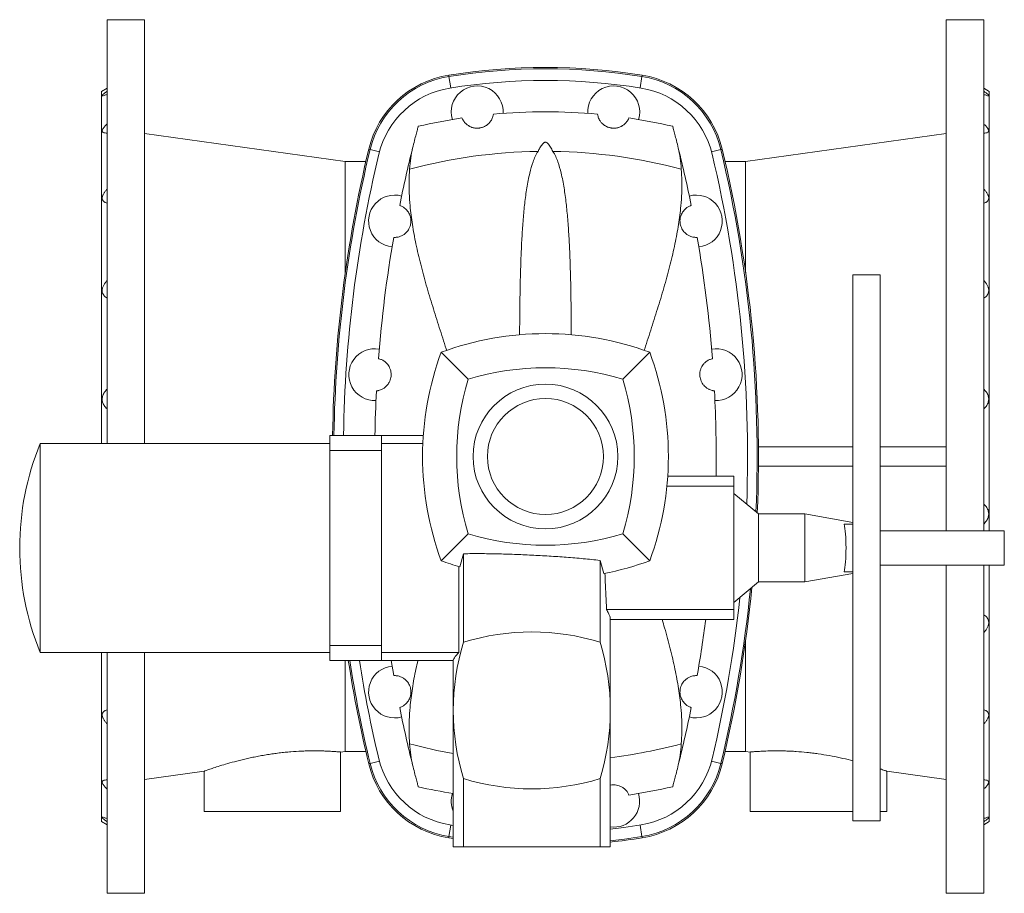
# Model space of a CAD drawing. Header units: millimetres. Extents: x -793 to 770, y -102 to 2161.
# Tile 1 of 4: x -793 to -72, y -102 to 538. Entities that reach past the tile are written whole.
import ezdxf

# ---------------------------------------------------------------- set-up
doc = ezdxf.new("R2010")
doc.units = ezdxf.units.MM

msp = doc.modelspace()

# ---------------------------------------------------------------- linework, layer by layer
at = {"color": 7, "linetype": 'Continuous', "lineweight": 15}
for p, q in [((-701.11, 538.34), (-728.61, 538.34)), ((-728.61, 227.84), (-728.61, 538.34)), ((-701.11, 227.84), (-701.11, 538.34)), ((-86.61, 538.34), (-114.11, 538.34)), ((-114.11, 163.84), (-114.11, 538.34)), ((-86.61, 163.84), (-86.61, 538.34)), ((-728.61, 488.15), (-732.61, 485.84)), ((-732.61, 227.84), (-732.61, 485.84)), ((-82.61, 485.84), (-86.61, 488.15)), ((-82.61, 163.84), (-82.61, 485.84)), ((-554.16, 434.34), (-701.11, 454.99)), ((-114.11, 454.99), (-261.06, 434.34)), ((-539.15, 434.34), (-554.16, 434.34)), ((-554.16, 353.13), (-554.16, 434.34)), ((-261.06, 434.34), (-276.07, 434.34)), ((-261.06, 353.13), (-261.06, 434.34)), ((-162.61, 351.34), (-182.61, 351.34)), ((-182.61, 351.34), (-182.61, 151.34)), ((-162.61, 351.34), (-162.61, 151.34)), ((-464.21, 274.95), (-483.94, 294.67)), ((-351, 274.95), (-331.27, 294.67)), ((-527.61, 233.84), (-565.61, 233.84)), ((-565.61, 233.84), (-565.61, 222.71)), ((-497.06, 233.84), (-527.61, 233.84)), ((-565.61, 227.84), (-777.61, 227.84)), ((-777.61, 74.84), (-777.61, 227.84)), ((-527.61, 227.89), (-527.61, 222.71)), ((-497.4, 227.89), (-527.61, 227.89)), ((-251.63, 225.34), (-182.61, 225.34)), ((-162.61, 225.34), (-114.11, 225.34)), ((-565.61, 222.71), (-565.61, 79.97)), ((-565.61, 222.71), (-527.61, 222.71)), ((-527.61, 222.71), (-527.61, 79.97)), ((-251.63, 211.34), (-182.61, 211.34)), ((-162.61, 211.34), (-114.11, 211.34)), ((-269.61, 203.84), (-318.09, 203.84)), ((-269.61, 196.51), (-269.61, 203.84)), ((-318.69, 196.51), (-269.61, 196.51)), ((-269.61, 196.51), (-269.61, 106.17)), ((-251.61, 176.24), (-269.61, 191.34)), ((-217.61, 176.24), (-251.61, 176.24)), ((-251.61, 126.45), (-251.61, 176.24)), ((-182.61, 170.07), (-217.61, 176.24)), ((-217.61, 176.24), (-217.61, 151.34)), ((-182.61, 168.84), (-188.89, 168.84)), ((-464.21, 161.74), (-483.94, 142.01)), ((-351, 161.74), (-331.27, 142.01)), ((-71.61, 163.84), (-162.61, 163.84)), ((-71.61, 163.84), (-71.61, 151.34)), ((-470.34, 137.48), (-467.6, 147.09)), ((-467.6, 82.34), (-467.6, 147.09)), ((-217.61, 151.34), (-217.61, 126.45)), ((-182.61, 151.34), (-182.61, -48.66)), ((-162.61, 151.34), (-162.61, -48.66)), ((-71.61, 151.34), (-71.61, 138.84)), ((-470.93, 137.65), (-470.93, 74.8)), ((-367.61, 142.18), (-364.87, 132.53)), ((-367.61, 82.34), (-367.61, 142.18)), ((-162.61, 138.84), (-71.61, 138.84)), ((-114.11, -101.66), (-114.11, 138.84)), ((-86.61, -101.66), (-86.61, 138.84)), ((-82.61, -49.16), (-82.61, 138.84)), ((-217.61, 126.45), (-182.61, 132.62)), ((-182.61, 133.84), (-188.89, 133.84)), ((-269.61, 111.34), (-251.61, 126.45)), ((-251.61, 126.45), (-217.61, 126.45)), ((-362.8, 106.17), (-269.61, 106.17)), ((-269.61, 106.17), (-269.61, 98.84)), ((-360.11, -67.66), (-360.11, 99.7)), ((-360.11, 98.84), (-269.61, 98.84)), ((-565.61, 79.97), (-527.61, 79.97)), ((-565.61, 79.97), (-565.61, 68.84)), ((-527.61, 79.97), (-527.61, 74.8)), ((-261.06, 83.55), (-261.06, 2.34)), ((-777.61, 74.84), (-565.61, 74.84)), ((-732.61, -49.16), (-732.61, 74.84)), ((-728.61, -101.66), (-728.61, 74.84)), ((-701.11, -101.66), (-701.11, 74.84)), ((-527.61, 74.8), (-470.93, 74.8)), ((-565.61, 68.84), (-527.61, 68.84)), ((-554.16, 68.84), (-554.16, 2.34)), ((-527.61, 68.84), (-475.11, 68.84)), ((-520.58, 68.84), (-518.73, 57.83)), ((-475.11, 69.39), (-475.11, -67.66)), ((-557.65, 1.85), (-554.16, 2.34)), ((-557.61, -41.66), (-557.61, 1.86)), ((-554.16, 2.34), (-539.15, 2.34)), ((-276.07, 2.34), (-261.06, 2.34)), ((-261.06, 2.34), (-257.46, 1.84)), ((-257.61, 1.87), (-257.61, -41.66)), ((-701.11, -18.31), (-657.55, -12.19)), ((-657.61, -12.18), (-657.61, -41.66)), ((-157.64, -12.19), (-114.11, -18.31)), ((-157.61, -41.66), (-157.61, -12.18)), ((-467.6, -67.66), (-467.6, -17.65)), ((-367.61, -67.66), (-367.61, -17.65)), ((-557.61, -41.66), (-657.61, -41.66)), ((-182.61, -41.66), (-257.61, -41.66)), ((-157.61, -41.66), (-162.61, -41.66)), ((-732.61, -49.16), (-728.61, -51.47)), ((-182.61, -48.66), (-162.61, -48.66)), ((-86.61, -51.47), (-82.61, -49.16)), ((-477.58, -51.55), (-475.11, -51.94)), ((-478.42, -61.01), (-475.11, -61.53)), ((-475.11, -60.52), (-478.26, -60.03)), ((-467.6, -67.66), (-475.11, -67.66)), ((-367.61, -67.66), (-467.6, -67.66)), ((-360.11, -67.66), (-367.61, -67.66)), ((-728.61, -101.66), (-701.11, -101.66)), ((-114.11, -101.66), (-86.61, -101.66))]:
    msp.add_line(p, q, dxfattribs=at)
at = {"color": 8, "linetype": 'Continuous', "lineweight": 0}
for p, q in [((-478.26, 496.71), (-476.91, 488.34)), ((-336.96, 496.71), (-338.3, 488.34)), ((-536.06, 443.15), (-529.23, 441.51)), ((-279.16, 443.15), (-285.99, 441.51)), ((-527.61, 233.84), (-527.61, 227.89)), ((-527.61, 74.8), (-527.61, 68.84)), ((-536.06, -6.46), (-529.23, -4.83)), ((-279.16, -6.46), (-285.99, -4.83)), ((-478.26, -60.03), (-476.91, -51.65)), ((-336.96, -60.03), (-338.3, -51.65))]:
    msp.add_line(p, q, dxfattribs=at)
at = {"color": 8, "linetype": 'Continuous', "lineweight": 0, "flags": 128}
for points in [[(-478.26, 496.71), (-478.34, 497.24), (-478.41, 497.65), (-478.42, 497.7)], [(-336.96, 496.71), (-336.87, 497.24), (-336.81, 497.65), (-336.8, 497.7)], [(-536.06, 443.15), (-536.57, 443.27), (-536.98, 443.37), (-537.03, 443.38)], [(-279.16, 443.15), (-278.64, 443.27), (-278.24, 443.37), (-278.19, 443.38)], [(-536.06, -6.46), (-536.57, -6.59), (-536.98, -6.68), (-537.03, -6.7)], [(-279.16, -6.46), (-278.64, -6.59), (-278.24, -6.68), (-278.19, -6.7)], [(-478.26, -60.03), (-478.34, -60.55), (-478.41, -60.96), (-478.42, -61.01)], [(-336.96, -60.03), (-336.87, -60.55), (-336.81, -60.96), (-336.8, -61.01)]]:
    msp.add_lwpolyline(points, dxfattribs=at)
at = {"color": 7, "linetype": 'Continuous', "lineweight": 15, "flags": 128}
for points in [[(-360.11, -54.58), (-350.27, -53.4), (-337.63, -51.55)], [(-336.96, -60.03), (-349.72, -61.89), (-360.11, -63.12)]]:
    msp.add_lwpolyline(points, dxfattribs=at)
at = {"color": 7, "linetype": 'Continuous', "lineweight": 15}
for radius in [53, 42.5]:
    msp.add_circle((-407.61, 218.34), radius, dxfattribs=at)
for centre, radius, start, end in [((-467.01, 426.61), 72, 99.11451, 166.52867), ((-407.61, 56.34), 447, 80.88549, 99.11451), ((-407.61, 56.34), 446, 80.88549, 99.11451), ((-348.2, 426.61), 72, 13.47133, 80.88549), ((-467.01, 426.61), 71, 99.11451, 166.52867), ((-407.61, 54.84), 439, 80.82789, 99.17211), ((-348.2, 426.61), 71, 13.47133, 80.88549), ((-467.38, 425.05), 64, 99.17211, 166.63145), ((-457.61, 470.84), 19, 356.50187, 197.2054), ((-357.61, 470.84), 19, 342.7946, 183.49813), ((-347.83, 425.05), 64, 13.36855, 80.82789), ((-407.61, 54.84), 416, 84.74118, 95.25882), ((-407.61, 54.84), 416, 98.44845, 102.94025), ((-407.61, 54.84), 416, 77.05975, 81.55155), ((402.39, 218.34), 966, 166.52867, 179.08062), ((402.39, 218.34), 965, 166.52867, 179.07967), ((402.39, 218.34), 958, 166.63145, 179.07294), ((402.39, 218.34), 935, 166.01857, 168.65718), ((-407.61, 54.84), 387.04, 90.80162, 104.88759), ((-407.61, 54.84), 387.04, 75.11241, 89.19838), ((-1217.61, 218.34), 935, 11.34282, 13.98143), ((-1217.61, 218.34), 958, 357.91472, 13.36855), ((-1217.61, 218.34), 965, 357.59171, 13.47133), ((-1217.61, 218.34), 966, 357.54606, 13.47133), ((-518.11, 390.84), 19, 74.20687, 264.56509), ((-297.11, 390.84), 19, 275.43491, 105.79313), ((402.39, 218.34), 935, 170.11479, 175.6032), ((-1217.61, 218.34), 935, 4.3968, 9.88521), ((-407.61, 88.34), 220, 69.69803, 110.30197), ((-532.61, 278.34), 19, 79.94067, 272.71593), ((-282.61, 278.34), 19, 267.28407, 100.05933), ((-277.61, 218.34), 220, 159.69803, 200.30197), ((-537.61, 218.34), 220, 339.69803, 20.30197), ((-407.61, 88.34), 195, 73.12551, 106.87449), ((-277.61, 218.34), 195, 163.12551, 196.87449), ((-537.61, 218.34), 195, 343.12551, 16.87449), ((402.39, 218.34), 935, 177.0534, 179.05013), ((-1217.61, 218.34), 935, 359.11142, 2.9466), ((-590.03, 151.34), 202.57, 157.81255, 180.00065), ((-407.61, 348.34), 195, 253.12551, 286.87449), ((-590.03, 151.34), 202.57, 180.00065, 202.18745), ((-407.61, 348.34), 220, 249.69803, 253.43134), ((-407.61, 348.34), 220, 281.20121, 290.30197), ((-1217.61, 218.34), 965, 346.52867, 354.24166), ((-1217.61, 218.34), 966, 346.52867, 354.30253), ((-1217.61, 218.34), 958, 346.63145, 353.8101), ((-1217.61, 218.34), 935, 350.11479, 352.65709), ((-417.61, -80.47), 170.31, 72.92901, 107.07099), ((-304.79, 32.34), 170.31, 162.92901, 197.07099), ((-530.42, 32.34), 170.31, 342.92901, 17.07099), ((402.39, 218.34), 966, 188.90299, 193.47133), ((402.39, 218.34), 965, 188.91229, 193.47133), ((402.39, 218.34), 958, 188.97795, 193.36855), ((-518.11, 45.84), 19, 95.43491, 285.79313), ((-297.11, 45.84), 19, 254.20687, 84.56509), ((402.39, 218.34), 935, 191.34282, 193.98143), ((-1217.61, 218.34), 935, 346.01857, 348.65718), ((-407.61, 381.84), 387.04, 255.11241, 259.95615), ((-407.61, 381.84), 387.04, 277.04953, 284.88759), ((-467.01, 10.08), 72, 193.47133, 260.88549), ((-467.01, 10.08), 71, 193.47133, 260.88549), ((-467.38, 11.64), 64, 193.36855, 260.82789), ((-347.83, 11.64), 64, 279.17211, 346.63145), ((-348.2, 10.08), 71, 279.11451, 346.52867), ((-348.2, 10.08), 72, 279.11451, 346.52867), ((-417.61, 145.15), 170.31, 252.92901, 287.07099), ((-407.61, 381.84), 416, 257.05975, 260.66192), ((-457.61, -34.16), 19, 162.7946, 202.91954), ((-357.61, -34.16), 19, 262.43916, 17.2054), ((-407.61, 381.84), 416, 278.44845, 282.94025), ((-407.61, 380.34), 447, 276.09999, 279.11451)]:
    msp.add_arc(centre, radius, start, end, dxfattribs=at)
msp.add_ellipse((-190.2, 151.34), major_axis=(0, 20.06), ratio=0.133223, start_param=3.6521, end_param=5.772678, dxfattribs=at)
for points, knots in [([(-728.61, 483.58), (-729.36, 483.3), (-730.75, 482.78), (-731.98, 482.53), (-732.3, 482.78), (-731.77, 483.48), (-730.45, 484.57), (-729.18, 485.47), (-728.61, 485.88)], [0, 0, 0, 0, 0.203222, 0.376443, 0.517553, 0.658707, 0.845591, 1, 1, 1, 1]), ([(-86.61, 483.58), (-85.86, 483.3), (-84.46, 482.78), (-83.23, 482.53), (-82.92, 482.78), (-83.45, 483.48), (-84.76, 484.57), (-86.03, 485.47), (-86.61, 485.88)], [0, 0, 0, 0, 0.203222, 0.376443, 0.517553, 0.658707, 0.845591, 1, 1, 1, 1]), ([(-445.74, 469.09), (-445.81, 468.61), (-445.92, 468.02), (-446.25, 466.96), (-446.38, 466.58), (-446.73, 465.76), (-446.94, 465.32), (-447.48, 464.38), (-447.81, 463.88), (-448.43, 463.1), (-448.66, 462.83), (-449.18, 462.29), (-449.46, 462.02), (-450.11, 461.46), (-450.47, 461.18), (-451.3, 460.62), (-451.76, 460.35), (-452.54, 459.96), (-452.82, 459.83), (-453.4, 459.6), (-453.72, 459.48), (-454.38, 459.28), (-454.72, 459.19), (-455.25, 459.07), (-455.44, 459.04), (-455.8, 458.98), (-456.17, 458.92), (-456.53, 458.89), (-456.9, 458.86), (-457.09, 458.85), (-457.64, 458.84), (-457.99, 458.84), (-458.68, 458.88), (-459.01, 458.92), (-459.64, 459.01), (-459.94, 459.07), (-460.51, 459.19), (-460.78, 459.27), (-461.3, 459.42), (-461.54, 459.5), (-462.24, 459.76), (-462.65, 459.94), (-463.22, 460.24), (-463.41, 460.33), (-463.75, 460.53), (-463.92, 460.63), (-464.39, 460.94), (-464.68, 461.14), (-465.47, 461.75), (-465.9, 462.15), (-466.46, 462.74), (-466.64, 462.93), (-466.95, 463.31), (-467.1, 463.5), (-467.5, 464.03), (-467.72, 464.37), (-468.29, 465.33), (-468.54, 465.88), (-468.73, 466.33)], [0, 0, 0, 0, 0.125, 0.125, 0.1875, 0.1875, 0.25, 0.25, 0.3125, 0.3125, 0.34375, 0.34375, 0.375, 0.375, 0.40625, 0.40625, 0.4375, 0.4375, 0.453125, 0.453125, 0.46875, 0.46875, 0.484375, 0.484375, 0.492187, 0.492187, 0.5, 0.507812, 0.507812, 0.515625, 0.515625, 0.53125, 0.53125, 0.546875, 0.546875, 0.5625, 0.5625, 0.578125, 0.578125, 0.59375, 0.59375, 0.625, 0.625, 0.640625, 0.640625, 0.65625, 0.65625, 0.6875, 0.6875, 0.75, 0.75, 0.78125, 0.78125, 0.8125, 0.8125, 0.875, 0.875, 1, 1, 1, 1]), ([(-369.48, 469.09), (-369.41, 468.61), (-369.29, 468.02), (-368.97, 466.96), (-368.83, 466.58), (-368.49, 465.76), (-368.27, 465.32), (-367.73, 464.38), (-367.4, 463.88), (-366.78, 463.1), (-366.55, 462.83), (-366.04, 462.29), (-365.75, 462.02), (-365.1, 461.46), (-364.74, 461.18), (-363.92, 460.62), (-363.45, 460.35), (-362.67, 459.96), (-362.4, 459.83), (-361.81, 459.6), (-361.49, 459.48), (-360.84, 459.28), (-360.5, 459.19), (-359.96, 459.07), (-359.78, 459.04), (-359.41, 458.98), (-359.05, 458.92), (-358.68, 458.89), (-358.31, 458.86), (-358.13, 458.85), (-357.58, 458.84), (-357.22, 458.84), (-356.54, 458.88), (-356.2, 458.92), (-355.57, 459.01), (-355.28, 459.07), (-354.71, 459.19), (-354.43, 459.27), (-353.92, 459.42), (-353.67, 459.5), (-352.98, 459.76), (-352.56, 459.94), (-351.99, 460.24), (-351.81, 460.33), (-351.46, 460.53), (-351.3, 460.63), (-350.82, 460.94), (-350.54, 461.14), (-349.75, 461.75), (-349.31, 462.15), (-348.75, 462.74), (-348.58, 462.93), (-348.26, 463.31), (-348.12, 463.5), (-347.71, 464.03), (-347.49, 464.37), (-346.92, 465.33), (-346.67, 465.88), (-346.49, 466.33)], [0, 0, 0, 0, 0.125, 0.125, 0.1875, 0.1875, 0.25, 0.25, 0.3125, 0.3125, 0.34375, 0.34375, 0.375, 0.375, 0.40625, 0.40625, 0.4375, 0.4375, 0.453125, 0.453125, 0.46875, 0.46875, 0.484375, 0.484375, 0.492187, 0.492187, 0.5, 0.507812, 0.507812, 0.515625, 0.515625, 0.53125, 0.53125, 0.546875, 0.546875, 0.5625, 0.5625, 0.578125, 0.578125, 0.59375, 0.59375, 0.625, 0.625, 0.640625, 0.640625, 0.65625, 0.65625, 0.6875, 0.6875, 0.75, 0.75, 0.78125, 0.78125, 0.8125, 0.8125, 0.875, 0.875, 1, 1, 1, 1]), ([(-728.61, 455.32), (-729.09, 455.29), (-729.55, 455.29), (-730.18, 455.35), (-730.39, 455.38), (-730.77, 455.45), (-730.95, 455.5), (-731.44, 455.68), (-731.7, 455.85), (-732.08, 456.3), (-732.17, 456.58), (-732.17, 457.07), (-732.15, 457.25), (-732.05, 457.62), (-731.98, 457.81), (-731.8, 458.22), (-731.68, 458.43), (-731.42, 458.86), (-731.27, 459.07), (-730.95, 459.51), (-730.77, 459.73), (-730.39, 460.18), (-730.19, 460.41), (-729.55, 461.09), (-729.09, 461.54), (-728.61, 461.99)], [0, 0, 0, 0, 0.125, 0.125, 0.1875, 0.1875, 0.25, 0.25, 0.375, 0.375, 0.5, 0.5, 0.5625, 0.5625, 0.625, 0.625, 0.6875, 0.6875, 0.75, 0.75, 0.8125, 0.8125, 0.875, 0.875, 1, 1, 1, 1]), ([(-86.61, 455.32), (-86.12, 455.29), (-85.66, 455.29), (-85.03, 455.35), (-84.83, 455.38), (-84.45, 455.45), (-84.27, 455.5), (-83.78, 455.68), (-83.51, 455.85), (-83.14, 456.3), (-83.04, 456.58), (-83.04, 457.07), (-83.06, 457.25), (-83.16, 457.62), (-83.23, 457.81), (-83.42, 458.22), (-83.53, 458.43), (-83.79, 458.86), (-83.94, 459.07), (-84.27, 459.51), (-84.44, 459.73), (-84.82, 460.18), (-85.03, 460.41), (-85.66, 461.09), (-86.12, 461.54), (-86.61, 461.99)], [0, 0, 0, 0, 0.125, 0.125, 0.1875, 0.1875, 0.25, 0.25, 0.375, 0.375, 0.5, 0.5, 0.5625, 0.5625, 0.625, 0.625, 0.6875, 0.6875, 0.75, 0.75, 0.8125, 0.8125, 0.875, 0.875, 1, 1, 1, 1]), ([(-504.91, 444.24), (-504.41, 446.24), (-503.95, 448.07), (-503.1, 451.4), (-502.71, 452.91), (-502.01, 455.6), (-501.69, 456.78), (-501.29, 458.29), (-501.17, 458.75), (-500.95, 459.59), (-500.85, 459.95), (-500.76, 460.28)], [0, 0, 0, 0, 0.25, 0.25, 0.5, 0.5, 0.75, 0.75, 0.875, 0.875, 1, 1, 1, 1]), ([(-310.31, 444.24), (-310.8, 446.24), (-311.27, 448.07), (-312.12, 451.4), (-312.51, 452.91), (-313.21, 455.6), (-313.52, 456.78), (-313.92, 458.29), (-314.04, 458.75), (-314.27, 459.59), (-314.36, 459.95), (-314.45, 460.28)], [0, 0, 0, 0, 0.25, 0.25, 0.5, 0.5, 0.75, 0.75, 0.875, 0.875, 1, 1, 1, 1]), ([(-413.02, 441.84), (-412.57, 442.7), (-411.83, 444.13), (-410.77, 445.84), (-409.98, 446.94), (-409.32, 447.7), (-408.76, 448.19), (-408.24, 448.47), (-407.9, 448.57), (-407.57, 448.6), (-407.21, 448.55), (-406.64, 448.32), (-405.77, 447.62), (-404.79, 446.43), (-403.57, 444.43), (-402.73, 442.86), (-402.19, 441.84)], [0, 0, 0, 0, 0.168492, 0.280373, 0.35486, 0.404908, 0.453451, 0.473658, 0.490165, 0.500056, 0.514711, 0.534222, 0.583593, 0.691533, 0.799942, 1, 1, 1, 1]), ([(-507.05, 428.89), (-506.83, 431.67), (-506.4, 437.27), (-505.41, 441.91), (-504.91, 444.24)], [0, 0, 0, 0, 0.497232, 1, 1, 1, 1]), ([(-413.02, 441.84), (-413.76, 440.62), (-415.24, 438.19), (-417.23, 432.9), (-419.39, 425.31), (-421.34, 415.17), (-422.84, 403.86), (-423.95, 392.06), (-424.81, 379.79), (-425.43, 367.06), (-425.92, 352.88), (-426.27, 337.14), (-426.46, 321.57), (-426.51, 311.52), (-426.53, 307.36)], [0, 0, 0, 0, 0.035022, 0.070122, 0.141841, 0.231396, 0.321054, 0.410662, 0.502468, 0.59433, 0.686141, 0.802225, 0.91831, 1, 1, 1, 1]), ([(-402.19, 441.84), (-401.45, 440.62), (-399.97, 438.19), (-397.99, 432.9), (-395.83, 425.31), (-393.88, 415.17), (-392.37, 403.86), (-391.27, 392.06), (-390.41, 379.79), (-389.78, 367.06), (-389.29, 352.88), (-388.95, 337.14), (-388.75, 321.57), (-388.7, 311.51), (-388.68, 307.35)], [0, 0, 0, 0, 0.0350185, 0.0701155, 0.1418292, 0.2313755, 0.3210262, 0.410626, 0.5024244, 0.594278, 0.6860813, 0.8021554, 0.9182302, 1, 1, 1, 1]), ([(-308.17, 428.89), (-308.38, 431.67), (-308.82, 437.27), (-309.81, 441.91), (-310.31, 444.24)], [0, 0, 0, 0, 0.497232, 1, 1, 1, 1]), ([(-479.96, 295.97), (-480.09, 296.39), (-481.84, 302.16), (-485.37, 312.96), (-490.3, 328.53), (-494.94, 343.93), (-499.09, 359.17), (-502.55, 373.97), (-505.18, 388.3), (-506.73, 400.66), (-507.42, 411.26), (-507.57, 420.22), (-507.22, 426), (-507.05, 428.89)], [0, 0, 0, 0, 0.008574, 0.117022, 0.225387, 0.336864, 0.448437, 0.559886, 0.668741, 0.777587, 0.851711, 0.925883, 1, 1, 1, 1]), ([(-335.25, 295.99), (-335.12, 296.4), (-333.37, 302.16), (-329.84, 312.96), (-324.91, 328.53), (-320.28, 343.93), (-316.12, 359.17), (-312.66, 373.97), (-310.03, 388.3), (-308.48, 400.66), (-307.79, 411.26), (-307.65, 420.22), (-307.99, 426), (-308.17, 428.89)], [0, 0, 0, 0, 0.008449, 0.116911, 0.225289, 0.33678, 0.448367, 0.55983, 0.668699, 0.777559, 0.851692, 0.925873, 1, 1, 1, 1]), ([(-728.61, 403.86), (-729.09, 404), (-729.55, 404.17), (-730.18, 404.5), (-730.39, 404.62), (-730.77, 404.88), (-730.95, 405.02), (-731.44, 405.49), (-731.7, 405.85), (-732.08, 406.69), (-732.17, 407.15), (-732.17, 407.92), (-732.15, 408.19), (-732.05, 408.73), (-731.98, 409.01), (-731.8, 409.57), (-731.68, 409.85), (-731.42, 410.42), (-731.27, 410.7), (-730.95, 411.26), (-730.77, 411.54), (-730.39, 412.1), (-730.19, 412.38), (-729.55, 413.2), (-729.09, 413.73), (-728.61, 414.25)], [0, 0, 0, 0, 0.125, 0.125, 0.1875, 0.1875, 0.25, 0.25, 0.375, 0.375, 0.5, 0.5, 0.5625, 0.5625, 0.625, 0.625, 0.6875, 0.6875, 0.75, 0.75, 0.8125, 0.8125, 0.875, 0.875, 1, 1, 1, 1]), ([(-86.61, 403.86), (-86.12, 404), (-85.66, 404.17), (-85.03, 404.5), (-84.83, 404.62), (-84.45, 404.88), (-84.27, 405.02), (-83.78, 405.49), (-83.51, 405.85), (-83.14, 406.69), (-83.04, 407.15), (-83.04, 407.92), (-83.06, 408.19), (-83.16, 408.73), (-83.23, 409.01), (-83.42, 409.57), (-83.53, 409.85), (-83.79, 410.42), (-83.94, 410.7), (-84.27, 411.26), (-84.44, 411.54), (-84.82, 412.1), (-85.03, 412.38), (-85.66, 413.2), (-86.12, 413.73), (-86.61, 414.25)], [0, 0, 0, 0, 0.125, 0.125, 0.1875, 0.1875, 0.25, 0.25, 0.375, 0.375, 0.5, 0.5, 0.5625, 0.5625, 0.625, 0.625, 0.6875, 0.6875, 0.75, 0.75, 0.8125, 0.8125, 0.875, 0.875, 1, 1, 1, 1]), ([(-518.73, 378.86), (-518.62, 378.85), (-518.46, 378.84), (-517.45, 378.85), (-516.33, 378.95), (-514.75, 379.27), (-512.78, 380), (-510.96, 381.13), (-509.57, 382.37), (-508.53, 383.55), (-507.55, 385.04), (-506.78, 386.72), (-506.29, 388.53), (-506.07, 390.32), (-506.14, 392.4), (-506.58, 394.37), (-507.26, 396.06), (-508.13, 397.58), (-509.14, 398.88), (-510.6, 400.28), (-511.98, 401.2), (-513.11, 401.77), (-514.08, 402.16), (-514.24, 402.2), (-514.34, 402.24)], [0, 0, 0, 0, 0.10777, 0.162218, 0.21666, 0.281374, 0.346659, 0.394811, 0.418867, 0.443332, 0.463711, 0.484248, 0.499134, 0.514046, 0.532398, 0.560784, 0.58796, 0.615767, 0.656376, 0.69703, 0.780366, 0.834982, 0.889605, 1, 1, 1, 1]), ([(-296.49, 378.86), (-296.6, 378.85), (-296.76, 378.84), (-297.77, 378.85), (-298.88, 378.95), (-300.47, 379.27), (-302.43, 380), (-304.25, 381.13), (-305.65, 382.37), (-306.68, 383.55), (-307.66, 385.04), (-308.43, 386.72), (-308.92, 388.53), (-309.14, 390.32), (-309.07, 392.4), (-308.63, 394.37), (-307.95, 396.06), (-307.09, 397.58), (-306.08, 398.88), (-304.61, 400.28), (-303.23, 401.2), (-302.11, 401.77), (-301.14, 402.16), (-300.98, 402.2), (-300.87, 402.24)], [0, 0, 0, 0, 0.10777, 0.162218, 0.21666, 0.281374, 0.346659, 0.394811, 0.418867, 0.443332, 0.463711, 0.484248, 0.499134, 0.514046, 0.532398, 0.560784, 0.58796, 0.615767, 0.656376, 0.69703, 0.780366, 0.834982, 0.889605, 1, 1, 1, 1]), ([(-728.61, 334.24), (-729.09, 334.54), (-729.55, 334.87), (-730.18, 335.43), (-730.39, 335.62), (-730.77, 336.04), (-730.95, 336.27), (-731.44, 336.97), (-731.7, 337.49), (-732.08, 338.64), (-732.17, 339.25), (-732.17, 340.22), (-732.15, 340.55), (-732.05, 341.21), (-731.98, 341.54), (-731.8, 342.2), (-731.68, 342.53), (-731.42, 343.19), (-731.27, 343.51), (-730.95, 344.13), (-730.77, 344.44), (-730.39, 345.05), (-730.19, 345.35), (-729.55, 346.24), (-729.09, 346.79), (-728.61, 347.33)], [0, 0, 0, 0, 0.125, 0.125, 0.1875, 0.1875, 0.25, 0.25, 0.375, 0.375, 0.5, 0.5, 0.5625, 0.5625, 0.625, 0.625, 0.6875, 0.6875, 0.75, 0.75, 0.8125, 0.8125, 0.875, 0.875, 1, 1, 1, 1]), ([(-86.61, 334.24), (-86.12, 334.54), (-85.66, 334.87), (-85.03, 335.43), (-84.83, 335.62), (-84.45, 336.04), (-84.27, 336.27), (-83.78, 336.97), (-83.51, 337.49), (-83.14, 338.64), (-83.04, 339.25), (-83.04, 340.22), (-83.06, 340.55), (-83.16, 341.21), (-83.23, 341.54), (-83.42, 342.2), (-83.53, 342.53), (-83.79, 343.19), (-83.94, 343.51), (-84.27, 344.13), (-84.44, 344.44), (-84.82, 345.05), (-85.03, 345.35), (-85.66, 346.24), (-86.12, 346.79), (-86.61, 347.33)], [0, 0, 0, 0, 0.125, 0.125, 0.1875, 0.1875, 0.25, 0.25, 0.375, 0.375, 0.5, 0.5, 0.5625, 0.5625, 0.625, 0.625, 0.6875, 0.6875, 0.75, 0.75, 0.8125, 0.8125, 0.875, 0.875, 1, 1, 1, 1]), ([(-531.37, 266.41), (-531.26, 266.41), (-531.1, 266.43), (-530.1, 266.59), (-529.04, 266.86), (-527.63, 267.37), (-526.13, 268.18), (-524.72, 269.25), (-523.7, 270.25), (-522.81, 271.38), (-522.02, 272.61), (-521.31, 274.15), (-520.8, 275.96), (-520.59, 277.69), (-520.62, 279.47), (-520.96, 281.53), (-521.69, 283.45), (-522.62, 285.07), (-523.74, 286.49), (-524.97, 287.66), (-526.23, 288.54), (-527.33, 289.14), (-528.54, 289.66), (-529.62, 289.97), (-529.78, 290), (-529.86, 290.02)], [0, 0, 0, 0, 0.10985, 0.165359, 0.220863, 0.280209, 0.339983, 0.37225, 0.404804, 0.424583, 0.444632, 0.468621, 0.486324, 0.501086, 0.515858, 0.534954, 0.565338, 0.595312, 0.625968, 0.672071, 0.718227, 0.765524, 0.812831, 0.906067, 1, 1, 1, 1]), ([(-283.84, 266.41), (-283.95, 266.41), (-284.11, 266.43), (-285.12, 266.59), (-286.17, 266.86), (-287.58, 267.37), (-289.09, 268.18), (-290.49, 269.25), (-291.51, 270.25), (-292.41, 271.38), (-293.19, 272.61), (-293.91, 274.15), (-294.41, 275.96), (-294.63, 277.69), (-294.6, 279.47), (-294.25, 281.53), (-293.53, 283.45), (-292.59, 285.07), (-291.48, 286.49), (-290.25, 287.66), (-288.98, 288.54), (-287.88, 289.14), (-286.67, 289.66), (-285.6, 289.97), (-285.44, 290), (-285.36, 290.02)], [0, 0, 0, 0, 0.10985, 0.165359, 0.220863, 0.280209, 0.339983, 0.37225, 0.404804, 0.424583, 0.444632, 0.468621, 0.486324, 0.501086, 0.515858, 0.534954, 0.565338, 0.595312, 0.625968, 0.672071, 0.718227, 0.765524, 0.812831, 0.906067, 1, 1, 1, 1]), ([(-728.61, 253.28), (-729.36, 254.01), (-730.75, 255.36), (-731.98, 257.94), (-732.3, 260.53), (-731.77, 263.22), (-730.45, 265.72), (-729.18, 267.14), (-728.61, 267.79)], [0, 0, 0, 0, 0.203222, 0.376443, 0.517553, 0.658707, 0.845592, 1, 1, 1, 1]), ([(-86.61, 253.28), (-85.86, 254.01), (-84.46, 255.36), (-83.23, 257.94), (-82.92, 260.53), (-83.45, 263.22), (-84.76, 265.72), (-86.03, 267.14), (-86.61, 267.79)], [0, 0, 0, 0, 0.203222, 0.376443, 0.517553, 0.658707, 0.845592, 1, 1, 1, 1]), ([(-86.61, 183.41), (-85.86, 182.67), (-84.46, 181.32), (-83.23, 178.75), (-82.92, 176.16), (-83.45, 173.46), (-84.76, 170.96), (-86.03, 169.54), (-86.61, 168.89)], [0, 0, 0, 0, 0.203222, 0.376443, 0.517553, 0.658707, 0.845592, 1, 1, 1, 1]), ([(-467.6, 147.09), (-463.52, 147.18), (-459.43, 147.21), (-451.19, 147.18), (-447.06, 147.12), (-438.75, 146.93), (-434.57, 146.8), (-426.19, 146.49), (-421.97, 146.3), (-415.63, 145.99), (-413.51, 145.88), (-409.26, 145.65), (-407.12, 145.52), (-400.75, 145.13), (-396.53, 144.84), (-388.16, 144.21), (-384, 143.87), (-375.76, 143.09), (-371.67, 142.66), (-367.61, 142.18)], [0, 0, 0, 0, 0.125, 0.125, 0.25, 0.25, 0.375, 0.375, 0.5, 0.5, 0.5625, 0.5625, 0.625, 0.625, 0.75, 0.75, 0.875, 0.875, 1, 1, 1, 1]), ([(-364.02, 132.7), (-363.86, 128.23), (-363.56, 119.23), (-363.05, 110.54), (-362.8, 106.17)], [0, 0, 0, 0, 0.497664, 1, 1, 1, 1]), ([(-362.8, 106.17), (-362.31, 105.25), (-361.34, 103.4), (-360.48, 101.37), (-360.07, 100.12), (-360.15, 99.77), (-360.16, 99.7)], [0, 0, 0, 0, 0.3014016, 0.6027824, 0.9128385, 1, 1, 1, 1]), ([(-86.61, 102.44), (-86.12, 102.15), (-85.66, 101.82), (-85.03, 101.26), (-84.83, 101.06), (-84.45, 100.64), (-84.27, 100.41), (-83.78, 99.71), (-83.51, 99.2), (-83.14, 98.05), (-83.04, 97.44), (-83.04, 96.47), (-83.06, 96.14), (-83.16, 95.48), (-83.23, 95.15), (-83.42, 94.48), (-83.53, 94.15), (-83.79, 93.5), (-83.94, 93.18), (-84.27, 92.55), (-84.44, 92.24), (-84.82, 91.63), (-85.03, 91.33), (-85.66, 90.45), (-86.12, 89.89), (-86.61, 89.35)], [0, 0, 0, 0, 0.125, 0.125, 0.1875, 0.1875, 0.25, 0.25, 0.375, 0.375, 0.5, 0.5, 0.5625, 0.5625, 0.625, 0.625, 0.6875, 0.6875, 0.75, 0.75, 0.8125, 0.8125, 0.875, 0.875, 1, 1, 1, 1]), ([(-322.17, 98.84), (-321.56, 96.83), (-319.38, 89.61), (-316.14, 77.52), (-312.66, 62.71), (-310.03, 48.39), (-308.48, 36.02), (-307.79, 25.43), (-307.65, 16.46), (-307.99, 10.68), (-308.17, 7.8)], [0, 0, 0, 0, 0.061252, 0.219197, 0.376966, 0.531063, 0.685148, 0.79008, 0.895078, 1, 1, 1, 1]), ([(-470.93, 74.8), (-471.65, 74.04), (-473.1, 72.53), (-474.42, 70.86), (-475.1, 69.79), (-475.04, 69.48), (-475.02, 69.39)], [0, 0, 0, 0, 0.286035, 0.572054, 0.865182, 1, 1, 1, 1]), ([(-501.01, 68.84), (-501.5, 66.77), (-503.15, 59.84), (-505.16, 48.4), (-506.74, 36.02), (-507.42, 25.43), (-507.57, 16.46), (-507.22, 10.68), (-507.05, 7.8)], [0, 0, 0, 0, 0.095114, 0.318922, 0.542713, 0.695114, 0.847613, 1, 1, 1, 1]), ([(-518.73, 57.83), (-518.62, 57.83), (-518.46, 57.85), (-517.45, 57.84), (-516.33, 57.73), (-514.75, 57.42), (-512.78, 56.68), (-510.96, 55.55), (-509.57, 54.32), (-508.53, 53.14), (-507.55, 51.65), (-506.78, 49.97), (-506.29, 48.16), (-506.07, 46.36), (-506.14, 44.28), (-506.58, 42.31), (-507.26, 40.62), (-508.13, 39.11), (-509.14, 37.81), (-510.6, 36.4), (-511.98, 35.49), (-513.11, 34.92), (-514.08, 34.53), (-514.24, 34.48), (-514.34, 34.45)], [0, 0, 0, 0, 0.10777, 0.162218, 0.21666, 0.281374, 0.346659, 0.394811, 0.418867, 0.443332, 0.463711, 0.484248, 0.499134, 0.514046, 0.532398, 0.560784, 0.58796, 0.615767, 0.656376, 0.69703, 0.780366, 0.834982, 0.889605, 1, 1, 1, 1]), ([(-296.49, 57.83), (-296.6, 57.83), (-296.76, 57.85), (-297.77, 57.84), (-298.88, 57.73), (-300.47, 57.42), (-302.43, 56.68), (-304.25, 55.55), (-305.65, 54.32), (-306.68, 53.14), (-307.66, 51.65), (-308.43, 49.97), (-308.92, 48.16), (-309.14, 46.36), (-309.07, 44.28), (-308.63, 42.31), (-307.95, 40.62), (-307.09, 39.11), (-306.08, 37.81), (-304.61, 36.4), (-303.23, 35.49), (-302.11, 34.92), (-301.14, 34.53), (-300.98, 34.48), (-300.87, 34.45)], [0, 0, 0, 0, 0.10777, 0.162218, 0.21666, 0.281374, 0.346659, 0.394811, 0.418867, 0.443332, 0.463711, 0.484248, 0.499134, 0.514046, 0.532398, 0.560784, 0.58796, 0.615767, 0.656376, 0.69703, 0.780366, 0.834982, 0.889605, 1, 1, 1, 1]), ([(-728.61, 32.82), (-729.09, 32.68), (-729.55, 32.51), (-730.18, 32.18), (-730.39, 32.07), (-730.77, 31.8), (-730.95, 31.66), (-731.44, 31.2), (-731.7, 30.84), (-732.08, 30), (-732.17, 29.53), (-732.17, 28.76), (-732.15, 28.49), (-732.05, 27.95), (-731.98, 27.68), (-731.8, 27.12), (-731.68, 26.83), (-731.42, 26.26), (-731.27, 25.98), (-730.95, 25.42), (-730.77, 25.14), (-730.39, 24.58), (-730.19, 24.31), (-729.55, 23.49), (-729.09, 22.95), (-728.61, 22.43)], [0, 0, 0, 0, 0.125, 0.125, 0.1875, 0.1875, 0.25, 0.25, 0.375, 0.375, 0.5, 0.5, 0.5625, 0.5625, 0.625, 0.625, 0.6875, 0.6875, 0.75, 0.75, 0.8125, 0.8125, 0.875, 0.875, 1, 1, 1, 1]), ([(-86.61, 32.82), (-86.12, 32.68), (-85.66, 32.51), (-85.03, 32.18), (-84.83, 32.07), (-84.45, 31.8), (-84.27, 31.66), (-83.78, 31.2), (-83.51, 30.84), (-83.14, 30), (-83.04, 29.53), (-83.04, 28.76), (-83.06, 28.49), (-83.16, 27.95), (-83.23, 27.68), (-83.42, 27.12), (-83.53, 26.83), (-83.79, 26.26), (-83.94, 25.98), (-84.27, 25.42), (-84.44, 25.14), (-84.82, 24.58), (-85.03, 24.31), (-85.66, 23.49), (-86.12, 22.95), (-86.61, 22.43)], [0, 0, 0, 0, 0.125, 0.125, 0.1875, 0.1875, 0.25, 0.25, 0.375, 0.375, 0.5, 0.5, 0.5625, 0.5625, 0.625, 0.625, 0.6875, 0.6875, 0.75, 0.75, 0.8125, 0.8125, 0.875, 0.875, 1, 1, 1, 1]), ([(-507.05, 7.8), (-506.83, 5.01), (-506.4, -0.59), (-505.41, -5.23), (-504.91, -7.56)], [0, 0, 0, 0, 0.497232, 1, 1, 1, 1]), ([(-308.17, 7.8), (-308.38, 5.01), (-308.82, -0.59), (-309.81, -5.23), (-310.31, -7.56)], [0, 0, 0, 0, 0.497232, 1, 1, 1, 1]), ([(-657.55, -12.18), (-657.57, -12.18), (-657.69, -12.23), (-657.38, -12.12), (-656.7, -11.87), (-654.95, -11.26), (-651.74, -10.16), (-647.36, -8.72), (-641.89, -7.04), (-636.48, -5.52), (-631.69, -4.27), (-627.87, -3.34), (-623.9, -2.44), (-619.76, -1.58), (-615.48, -0.77), (-611.15, -0.03), (-606.87, 0.61), (-602.6, 1.17), (-598.32, 1.65), (-592.83, 2.15), (-587.55, 2.48), (-582.62, 2.66), (-577.95, 2.74), (-573.66, 2.72), (-569.87, 2.62), (-566.4, 2.48), (-563.47, 2.31), (-561.17, 2.15), (-559.29, 2.01), (-558.12, 1.9), (-557.62, 1.86), (-557.65, 1.86), (-557.65, 1.86)], [0, 0, 0, 0, 0.004807, 0.031005, 0.057202, 0.106735, 0.157634, 0.20855, 0.260802, 0.314375, 0.341921, 0.369466, 0.396968, 0.42447, 0.452804, 0.481139, 0.508033, 0.534927, 0.562662, 0.590397, 0.642247, 0.668962, 0.695677, 0.747148, 0.773634, 0.800119, 0.85229, 0.879145, 0.906, 0.958502, 0.985545, 1, 1, 1, 1]), ([(-257.45, 1.87), (-257.5, 1.87), (-257.62, 1.86), (-257.14, 1.9), (-256.15, 1.98), (-254.42, 2.13), (-252.05, 2.29), (-249.26, 2.46), (-245.86, 2.61), (-241.94, 2.7), (-238.73, 2.73), (-235.34, 2.71), (-231.76, 2.63), (-227.98, 2.48), (-222.81, 2.18), (-217.43, 1.72), (-211.98, 1.09), (-206.5, 0.36), (-199.65, -0.75), (-191.7, -2.33), (-186.02, -3.64), (-183.14, -4.39), (-182.61, -4.52)], [0, 0, 0, 0, 0.026771, 0.06735, 0.107928, 0.186529, 0.226997, 0.267465, 0.346354, 0.386986, 0.427617, 0.466969, 0.506319, 0.546846, 0.587373, 0.66491, 0.704841, 0.744772, 0.82236, 0.902073, 0.982028, 1, 1, 1, 1]), ([(-504.91, -7.56), (-504.41, -9.55), (-503.95, -11.38), (-503.1, -14.72), (-502.71, -16.23), (-502.01, -18.92), (-501.69, -20.1), (-501.29, -21.61), (-501.17, -22.07), (-500.95, -22.9), (-500.85, -23.27), (-500.76, -23.59)], [0, 0, 0, 0, 0.25, 0.25, 0.5, 0.5, 0.75, 0.75, 0.875, 0.875, 1, 1, 1, 1]), ([(-310.31, -7.56), (-310.8, -9.55), (-311.27, -11.38), (-312.12, -14.72), (-312.51, -16.23), (-313.21, -18.92), (-313.52, -20.1), (-313.92, -21.61), (-314.04, -22.07), (-314.27, -22.9), (-314.36, -23.27), (-314.45, -23.59)], [0, 0, 0, 0, 0.25, 0.25, 0.5, 0.5, 0.75, 0.75, 0.875, 0.875, 1, 1, 1, 1]), ([(-162.61, -10.46), (-162.24, -10.58), (-161.23, -10.92), (-159.96, -11.37), (-158.81, -11.77), (-158.06, -12.03), (-157.65, -12.18), (-157.65, -12.18), (-157.64, -12.18)], [0, 0, 0, 0, 0.111603, 0.308132, 0.504655, 0.685347, 0.866036, 1, 1, 1, 1]), ([(-728.61, -18.64), (-729.09, -18.61), (-729.55, -18.61), (-730.18, -18.67), (-730.39, -18.69), (-730.77, -18.77), (-730.95, -18.82), (-731.44, -19), (-731.7, -19.17), (-732.08, -19.62), (-732.17, -19.89), (-732.17, -20.39), (-732.15, -20.57), (-732.05, -20.94), (-731.98, -21.13), (-731.8, -21.53), (-731.68, -21.75), (-731.42, -22.17), (-731.27, -22.39), (-730.95, -22.83), (-730.77, -23.05), (-730.39, -23.5), (-730.19, -23.72), (-729.55, -24.4), (-729.09, -24.85), (-728.61, -25.31)], [0, 0, 0, 0, 0.125, 0.125, 0.1875, 0.1875, 0.25, 0.25, 0.375, 0.375, 0.5, 0.5, 0.5625, 0.5625, 0.625, 0.625, 0.6875, 0.6875, 0.75, 0.75, 0.8125, 0.8125, 0.875, 0.875, 1, 1, 1, 1]), ([(-86.61, -18.64), (-86.12, -18.61), (-85.66, -18.61), (-85.03, -18.67), (-84.83, -18.69), (-84.45, -18.77), (-84.27, -18.82), (-83.78, -19), (-83.51, -19.17), (-83.14, -19.62), (-83.04, -19.89), (-83.04, -20.39), (-83.06, -20.57), (-83.16, -20.94), (-83.23, -21.13), (-83.42, -21.53), (-83.53, -21.75), (-83.79, -22.17), (-83.94, -22.39), (-84.27, -22.83), (-84.44, -23.05), (-84.82, -23.5), (-85.03, -23.72), (-85.66, -24.4), (-86.12, -24.85), (-86.61, -25.31)], [0, 0, 0, 0, 0.125, 0.125, 0.1875, 0.1875, 0.25, 0.25, 0.375, 0.375, 0.5, 0.5, 0.5625, 0.5625, 0.625, 0.625, 0.6875, 0.6875, 0.75, 0.75, 0.8125, 0.8125, 0.875, 0.875, 1, 1, 1, 1]), ([(-360.11, -22.43), (-360.05, -22.42), (-359.44, -22.25), (-358.15, -22.14), (-356.25, -22.18), (-354.52, -22.52), (-353.03, -23.04), (-351.43, -23.81), (-349.91, -24.87), (-348.31, -26.47), (-347.1, -28.21), (-346.69, -29.17), (-346.49, -29.64)], [0, 0, 0, 0, 0.00558, 0.055125, 0.100527, 0.169832, 0.229326, 0.288973, 0.41536, 0.542112, 0.770902, 1, 1, 1, 1]), ([(-728.61, -46.9), (-729.36, -46.62), (-730.75, -46.09), (-731.98, -45.85), (-732.3, -46.09), (-731.77, -46.8), (-730.45, -47.89), (-729.18, -48.79), (-728.61, -49.2)], [0, 0, 0, 0, 0.203222, 0.376443, 0.517553, 0.658707, 0.845591, 1, 1, 1, 1]), ([(-86.61, -46.9), (-85.86, -46.62), (-84.46, -46.09), (-83.23, -45.85), (-82.92, -46.09), (-83.45, -46.8), (-84.76, -47.89), (-86.03, -48.79), (-86.61, -49.2)], [0, 0, 0, 0, 0.203222, 0.376443, 0.517553, 0.658707, 0.845591, 1, 1, 1, 1])]:
    msp.add_open_spline(points, degree=3, knots=knots, dxfattribs=at)

doc.saveas('drawing.dxf')
